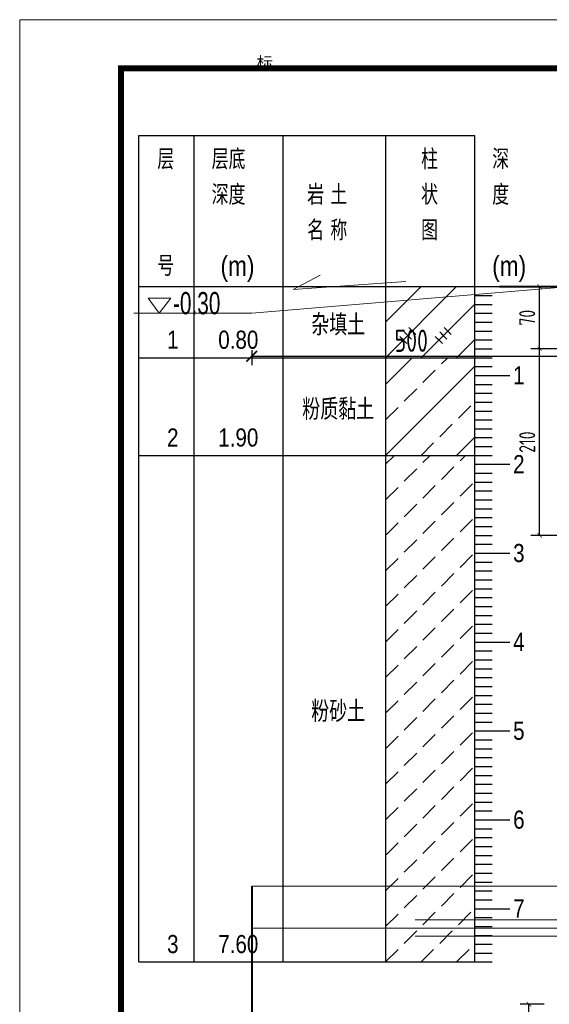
# Model space of a CAD drawing. Header units: inches. Extents: x 97745 to 142261, y 62673 to 100665.
# Tile 93 of 148: x 127895 to 128491, y 79081 to 80189. Entities that reach past the tile are written whole.
import ezdxf
from ezdxf.enums import TextEntityAlignment as Align

# ---------------------------------------------------------------- set-up
doc = ezdxf.new("R2010")
doc.units = ezdxf.units.IN
doc.header["$MEASUREMENT"] = 0
doc.layers.get('0').update_dxf_attribs({"lineweight": 15})
for name, color, linetype, lineweight in [('00、2粗实线', 1, 'Continuous', 40), ('00、4细实线', 4, 'Continuous', 18), ('05、8号淡显', 8, 'Continuous', 18), ('BM1', 7, 'Continuous', 15), ('细实线', 4, 'Continuous', 15), ('轮廓线', 1, 'Continuous', 40)]:
    doc.layers.add(name, color=color, linetype=linetype, lineweight=lineweight)
for name, color, linetype in [('1', 7, 'Continuous'), ('3', 7, 'Continuous'), ('6', 7, 'Continuous')]:
    doc.layers.add(name, color=color, linetype=linetype)
doc.styles.add('HZTXT', font='tssdeng.shx', dxfattribs={"width": 0.75, "bigfont": 'hztxt.shx'})
doc.styles.get("Standard").update_dxf_attribs({"font": 'hztxt_e.shx', "width": 0.7, "bigfont": 'hztxt.shx'})
doc.styles.add('宋体', font='SIMFANG.TTF', dxfattribs={"width": 0.8, "height": 3.5})
doc.styles.add('楷体', font='hztxt_e.shx', dxfattribs={"width": 0.7, "bigfont": 'hztxt.shx'})
doc.dimstyles.new('3', dxfattribs={"dimtxt": 25, "dimasz": 12, "dimexe": 10, "dimexo": 30, "dimgap": 5, "dimtad": 1, "dimdec": 0, "dimzin": 0, "dimdsep": 46, "dimtxsty": 'HZTXT', "dimblk": 'ARCHTICK', "dimcen": 0, "dimclrt": 7, "dimazin": 2, "dimtfac": 1, "dimtdec": 0, "dimtix": 1, "dimtmove": 2, "dimatfit": 3, "dimfxl": 250, "dimtolj": 1, "dimtzin": 0, "dimarcsym": 0})
doc.dimstyles.new('6', dxfattribs={"dimtxt": 25, "dimasz": 12, "dimexe": 10, "dimexo": 130, "dimgap": 5, "dimtad": 1, "dimdec": 0, "dimzin": 0, "dimdsep": 46, "dimtxsty": 'HZTXT', "dimblk": 'ARCHTICK', "dimcen": 0, "dimclrt": 7, "dimazin": 2, "dimtfac": 1, "dimtdec": 0, "dimtix": 1, "dimtmove": 2, "dimatfit": 3, "dimfxl": 250, "dimtolj": 1, "dimtzin": 0, "dimarcsym": 0})

# ---------------------------------------------------------------- blocks, each defined once
blk = doc.blocks.new('_ArchTick')
at = {"color": 0, "linetype": 'ByBlock', "const_width": 0.15}
blk.add_lwpolyline([(-0.5, -0.5), (0.5, 0.5)], dxfattribs=at)
blk = doc.blocks.new('*D2058')
at = {"color": 0, "lineweight": -2}
for p, q in [((128485, 79080.8), (128457.8, 79080.8)), ((128467.8, 78581.3), (128467.8, 79080.8)), ((128460, 78581.3), (128457.8, 78581.3))]:
    blk.add_line(p, q, dxfattribs=at)
at = {"color": 0, "lineweight": -2, "xscale": 5, "yscale": 5, "zscale": 5}
for p, rotation in [((128467.8, 79080.8), 90), ((128467.8, 78581.3), 270)]:
    blk.add_blockref('_ArchTick', p, dxfattribs=dict(at, rotation=rotation))
at = {"color": 7, "insert": (128453.8, 78831), "char_height": 18, "attachment_point": 5, "rotation": 90, "style": 'HZTXT'}
blk.add_mtext('\\A1;500', dxfattribs=at)
blk = doc.blocks.new('*D2059')
at = {"color": 0, "lineweight": -2}
for p, q in [((128504.2, 79818.4), (128469.9, 79818.4)), ((128479.9, 79608.4), (128479.9, 79818.4)), ((128547.3, 79608.4), (128469.9, 79608.4))]:
    blk.add_line(p, q, dxfattribs=at)
at = {"color": 0, "lineweight": -2, "xscale": 5, "yscale": 5, "zscale": 5}
for p, rotation in [((128479.9, 79818.4), 90), ((128479.9, 79608.4), 270)]:
    blk.add_blockref('_ArchTick', p, dxfattribs=dict(at, rotation=rotation))
at = {"color": 7, "insert": (128465.9, 79713.4), "char_height": 18, "attachment_point": 5, "rotation": 90, "style": 'HZTXT'}
blk.add_mtext('\\A1;210', dxfattribs=at)
blk = doc.blocks.new('*D2060')
at = {"color": 0, "lineweight": -2}
for p, q in [((128505.1, 79888.4), (128469.9, 79888.4)), ((128479.9, 79818.4), (128479.9, 79888.4)), ((128504.2, 79818.4), (128469.9, 79818.4))]:
    blk.add_line(p, q, dxfattribs=at)
at = {"color": 0, "lineweight": -2, "xscale": 5, "yscale": 5, "zscale": 5}
for p, rotation in [((128479.9, 79888.4), 90), ((128479.9, 79818.4), 270)]:
    blk.add_blockref('_ArchTick', p, dxfattribs=dict(at, rotation=rotation))
at = {"color": 7, "insert": (128465.9, 79853.4), "char_height": 18, "attachment_point": 5, "rotation": 90, "style": 'HZTXT'}
blk.add_mtext('\\A1;70', dxfattribs=at)
blk = doc.blocks.new('*D2133')
at = {"color": 0, "lineweight": -2}
for p, q in [((128155.9, 79816.8), (128155.9, 79800)), ((128515, 79820.2), (128515, 79800)), ((128155.9, 79810), (128515, 79810))]:
    blk.add_line(p, q, dxfattribs=at)
at = {"color": 0, "lineweight": -2, "xscale": 12, "yscale": 12, "zscale": 12, "rotation": 180}
blk.add_blockref('_ArchTick', (128155.9, 79810), dxfattribs=at)
at = {"color": 0, "lineweight": -2, "xscale": 12, "yscale": 12, "zscale": 12}
blk.add_blockref('_ArchTick', (128515, 79810), dxfattribs=at)
at = {"color": 7, "insert": (128335.4, 79827.5), "char_height": 25, "attachment_point": 5, "style": 'HZTXT'}
blk.add_mtext('\\A1;500', dxfattribs=at)

msp = doc.modelspace()

# ---------------------------------------------------------------- linework, layer by layer
msp.add_line((128155.854, 79858.429), (128023.117, 79858.429))
at = {"layer": '00、2粗实线', "ltscale": 2}
msp.add_line((128155.854, 79213.902), (128155.854, 78448.986), dxfattribs=at)
at = {"layer": '00、2粗实线'}
msp.add_lwpolyline([(128434.78, 79888.429), (128539.962, 79888.429), (128889.962, 79658.429), (128989.962, 79658.429)], dxfattribs=at)
at = {"layer": '00、4细实线'}
msp.add_lwpolyline([(129869.395, 79213.902), (128996.212, 79213.902), (128993.087, 79226.402), (128986.837, 79201.402), (128983.712, 79213.902), (128155.854, 79213.902)], dxfattribs=at)
at = {"layer": '1'}
for p, q in [((128028.766, 79128.429), (128028.766, 80058.429)), ((128028.766, 80058.429), (128190.731, 80058.429)), ((128090.731, 80058.429), (128090.731, 79128.429)), ((128190.731, 80058.429), (128190.731, 79128.429)), ((128190.731, 80058.429), (128190.731, 79128.429)), ((128190.731, 80058.429), (128406.484, 80058.429)), ((128306.484, 80058.429), (128306.484, 79128.429)), ((128406.484, 80058.429), (128406.484, 79128.429)), ((128028.766, 79888.429), (128190.731, 79888.429)), ((128190.731, 79888.429), (128486.484, 79888.429))]:
    msp.add_line(p, q, dxfattribs=at)
at = {"layer": '3'}
for p, q in [((128406.484, 79888.429), (128426.484, 79888.429)), ((128406.484, 79878.429), (128426.484, 79878.429)), ((128406.484, 79868.429), (128426.484, 79868.429)), ((128406.484, 79858.429), (128426.484, 79858.429)), ((128406.484, 79848.429), (128426.484, 79848.429)), ((128406.484, 79838.429), (128426.484, 79838.429)), ((128406.484, 79828.429), (128426.484, 79828.429)), ((128406.484, 79818.429), (128426.484, 79818.429)), ((128406.484, 79808.429), (128426.484, 79808.429)), ((128406.484, 79798.429), (128426.484, 79798.429)), ((128406.484, 79788.429), (128426.484, 79788.429)), ((128406.484, 79788.429), (128446.484, 79788.429)), ((128406.484, 79778.429), (128426.484, 79778.429)), ((128406.484, 79768.429), (128426.484, 79768.429)), ((128406.484, 79758.429), (128426.484, 79758.429)), ((128406.484, 79748.429), (128426.484, 79748.429)), ((128406.484, 79738.429), (128426.484, 79738.429)), ((128406.484, 79728.429), (128426.484, 79728.429)), ((128406.484, 79718.429), (128426.484, 79718.429)), ((128406.484, 79708.429), (128426.484, 79708.429)), ((128406.484, 79698.429), (128426.484, 79698.429)), ((128406.484, 79688.429), (128426.484, 79688.429)), ((128406.484, 79688.429), (128446.484, 79688.429)), ((128406.484, 79678.429), (128426.484, 79678.429)), ((128406.484, 79668.429), (128426.484, 79668.429)), ((128406.484, 79658.429), (128426.484, 79658.429)), ((128406.484, 79648.429), (128426.484, 79648.429)), ((128406.484, 79638.429), (128426.484, 79638.429)), ((128406.484, 79628.429), (128426.484, 79628.429)), ((128406.484, 79618.429), (128426.484, 79618.429)), ((128406.484, 79608.429), (128426.484, 79608.429)), ((128406.484, 79598.429), (128426.484, 79598.429)), ((128406.484, 79588.429), (128426.484, 79588.429)), ((128406.484, 79588.429), (128446.484, 79588.429)), ((128406.484, 79578.429), (128426.484, 79578.429)), ((128406.484, 79568.429), (128426.484, 79568.429)), ((128406.484, 79558.429), (128426.484, 79558.429)), ((128406.484, 79548.429), (128426.484, 79548.429)), ((128406.484, 79538.429), (128426.484, 79538.429)), ((128406.484, 79528.429), (128426.484, 79528.429)), ((128406.484, 79518.429), (128426.484, 79518.429)), ((128406.484, 79508.429), (128426.484, 79508.429)), ((128406.484, 79498.429), (128426.484, 79498.429)), ((128406.484, 79488.429), (128426.484, 79488.429)), ((128406.484, 79488.429), (128446.484, 79488.429)), ((128406.484, 79478.429), (128426.484, 79478.429)), ((128406.484, 79468.429), (128426.484, 79468.429)), ((128406.484, 79458.429), (128426.484, 79458.429)), ((128406.484, 79448.429), (128426.484, 79448.429)), ((128406.484, 79438.429), (128426.484, 79438.429)), ((128406.484, 79428.429), (128426.484, 79428.429)), ((128406.484, 79418.429), (128426.484, 79418.429)), ((128406.484, 79408.429), (128426.484, 79408.429)), ((128406.484, 79398.429), (128426.484, 79398.429)), ((128406.484, 79388.429), (128426.484, 79388.429)), ((128406.484, 79388.429), (128446.484, 79388.429)), ((128406.484, 79378.429), (128426.484, 79378.429)), ((128406.484, 79368.429), (128426.484, 79368.429)), ((128406.484, 79358.429), (128426.484, 79358.429)), ((128406.484, 79348.429), (128426.484, 79348.429)), ((128406.484, 79338.429), (128426.484, 79338.429)), ((128406.484, 79328.429), (128426.484, 79328.429)), ((128406.484, 79318.429), (128426.484, 79318.429)), ((128406.484, 79308.429), (128426.484, 79308.429)), ((128406.484, 79298.429), (128426.484, 79298.429)), ((128406.484, 79288.429), (128426.484, 79288.429)), ((128406.484, 79288.429), (128446.484, 79288.429)), ((128406.484, 79278.429), (128426.484, 79278.429)), ((128406.484, 79268.429), (128426.484, 79268.429)), ((128406.484, 79258.429), (128426.484, 79258.429)), ((128406.484, 79248.429), (128426.484, 79248.429)), ((128406.484, 79238.429), (128426.484, 79238.429)), ((128406.484, 79228.429), (128426.484, 79228.429)), ((128406.484, 79218.429), (128426.484, 79218.429)), ((128406.484, 79208.429), (128426.484, 79208.429)), ((128406.484, 79198.429), (128426.484, 79198.429)), ((128406.484, 79188.429), (128426.484, 79188.429)), ((128406.484, 79188.429), (128446.484, 79188.429)), ((128406.484, 79178.429), (128426.484, 79178.429)), ((128406.484, 79168.429), (128426.484, 79168.429)), ((128406.484, 79158.429), (128426.484, 79158.429)), ((128406.484, 79148.429), (128426.484, 79148.429)), ((128406.484, 79138.429), (128426.484, 79138.429)), ((128406.484, 79128.429), (128426.484, 79128.429))]:
    msp.add_line(p, q, dxfattribs=at)
at = {"layer": '6'}
for p, q in [((128306.484, 79808.429), (128386.484, 79888.429)), ((128306.484, 79848.429), (128346.484, 79888.429)), ((128306.484, 79888.429), (128306.484, 79888.429)), ((128346.484, 79808.429), (128406.484, 79868.429)), ((128331.484, 79833.429), (128327.484, 79837.429)), ((128327.484, 79837.429), (128335.484, 79829.429)), ((128336.484, 79838.429), (128332.484, 79842.429)), ((128332.484, 79842.429), (128340.484, 79834.429)), ((128371.484, 79833.429), (128367.484, 79837.429)), ((128367.484, 79837.429), (128375.484, 79829.429)), ((128376.484, 79838.429), (128372.484, 79842.429)), ((128372.484, 79842.429), (128380.484, 79834.429)), ((128326.484, 79828.429), (128322.484, 79832.429)), ((128322.484, 79832.429), (128330.484, 79824.429)), ((128366.484, 79828.429), (128362.484, 79832.429)), ((128362.484, 79832.429), (128370.484, 79824.429)), ((128386.484, 79808.429), (128406.484, 79828.429)), ((128028.766, 79808.429), (128190.731, 79808.429)), ((128190.731, 79808.429), (128306.484, 79808.429)), ((128306.484, 79808.429), (128311.484, 79808.429)), ((128306.484, 79778.429), (128336.484, 79808.429)), ((128311.484, 79808.429), (128406.484, 79808.429)), ((128369.484, 79801.429), (128376.484, 79808.429)), ((128306.484, 79698.429), (128406.484, 79798.429)), ((128348.484, 79780.429), (128362.484, 79794.429)), ((128327.484, 79759.429), (128341.484, 79773.429)), ((128306.484, 79738.429), (128320.484, 79752.429)), ((128388.484, 79740.429), (128402.484, 79754.429)), ((128367.484, 79719.429), (128381.484, 79733.429)), ((128386.484, 79698.429), (128406.484, 79718.429)), ((128346.484, 79698.429), (128360.484, 79712.429)), ((128028.766, 79698.429), (128190.731, 79698.429)), ((128190.731, 79698.429), (128306.484, 79698.429)), ((128306.484, 79698.429), (128311.484, 79698.429)), ((128306.484, 79688.429), (128316.484, 79698.429)), ((128311.484, 79698.429), (128406.484, 79698.429)), ((128348.484, 79690.429), (128356.484, 79698.429)), ((128390.484, 79692.429), (128396.484, 79698.429)), ((128327.484, 79669.429), (128341.484, 79683.429)), ((128369.484, 79671.429), (128383.484, 79685.429)), ((128306.484, 79648.429), (128320.484, 79662.429)), ((128348.484, 79650.429), (128362.484, 79664.429)), ((128390.484, 79652.429), (128404.484, 79666.429)), ((128327.484, 79629.429), (128341.484, 79643.429)), ((128369.484, 79631.429), (128383.484, 79645.429)), ((128306.484, 79608.429), (128320.484, 79622.429)), ((128348.484, 79610.429), (128362.484, 79624.429)), ((128390.484, 79612.429), (128404.484, 79626.429)), ((128369.484, 79591.429), (128383.484, 79605.429)), ((128327.484, 79589.429), (128341.484, 79603.429)), ((128306.484, 79568.429), (128320.484, 79582.429)), ((128348.484, 79570.429), (128362.484, 79584.429)), ((128390.484, 79572.429), (128404.484, 79586.429)), ((128327.484, 79549.429), (128341.484, 79563.429)), ((128369.484, 79551.429), (128383.484, 79565.429)), ((128306.484, 79528.429), (128320.484, 79542.429)), ((128348.484, 79530.429), (128362.484, 79544.429)), ((128390.484, 79532.429), (128404.484, 79546.429)), ((128327.484, 79509.429), (128341.484, 79523.429)), ((128369.484, 79511.429), (128383.484, 79525.429)), ((128390.484, 79492.429), (128404.484, 79506.429)), ((128306.484, 79488.429), (128320.484, 79502.429)), ((128348.484, 79490.429), (128362.484, 79504.429)), ((128327.484, 79469.429), (128341.484, 79483.429)), ((128369.484, 79471.429), (128383.484, 79485.429)), ((128306.484, 79448.429), (128320.484, 79462.429)), ((128348.484, 79450.429), (128362.484, 79464.429)), ((128390.484, 79452.429), (128404.484, 79466.429)), ((128327.484, 79429.429), (128341.484, 79443.429)), ((128369.484, 79431.429), (128383.484, 79445.429)), ((128306.484, 79408.429), (128320.484, 79422.429)), ((128348.484, 79410.429), (128362.484, 79424.429)), ((128390.484, 79412.429), (128404.484, 79426.429)), ((128369.484, 79391.429), (128383.484, 79405.429)), ((128327.484, 79389.429), (128341.484, 79403.429)), ((128348.484, 79370.429), (128362.484, 79384.429)), ((128390.484, 79372.429), (128404.484, 79386.429)), ((128306.484, 79368.429), (128320.484, 79382.429)), ((128327.484, 79349.429), (128341.484, 79363.429)), ((128369.484, 79351.429), (128383.484, 79365.429)), ((128306.484, 79328.429), (128320.484, 79342.429)), ((128348.484, 79330.429), (128362.484, 79344.429)), ((128390.484, 79332.429), (128404.484, 79346.429)), ((128327.484, 79309.429), (128341.484, 79323.429)), ((128369.484, 79311.429), (128383.484, 79325.429)), ((128390.484, 79292.429), (128404.484, 79306.429)), ((128306.484, 79288.429), (128320.484, 79302.429)), ((128348.484, 79290.429), (128362.484, 79304.429)), ((128327.484, 79269.429), (128341.484, 79283.429)), ((128369.484, 79271.429), (128383.484, 79285.429)), ((128306.484, 79248.429), (128320.484, 79262.429)), ((128348.484, 79250.429), (128362.484, 79264.429)), ((128390.484, 79252.429), (128404.484, 79266.429)), ((128327.484, 79229.429), (128341.484, 79243.429)), ((128369.484, 79231.429), (128383.484, 79245.429)), ((128306.484, 79208.429), (128320.484, 79222.429)), ((128348.484, 79210.429), (128362.484, 79224.429)), ((128390.484, 79212.429), (128404.484, 79226.429)), ((128327.484, 79189.429), (128341.484, 79203.429)), ((128369.484, 79191.429), (128383.484, 79205.429)), ((128348.484, 79170.429), (128362.484, 79184.429)), ((128388.484, 79170.429), (128402.484, 79184.429)), ((128306.484, 79168.429), (128320.484, 79182.429)), ((128327.484, 79149.429), (128341.484, 79163.429)), ((128367.484, 79149.429), (128381.484, 79163.429)), ((128306.484, 79128.429), (128320.484, 79142.429)), ((128346.484, 79128.429), (128360.484, 79142.429)), ((128386.484, 79128.429), (128400.484, 79142.429)), ((128028.766, 79128.429), (128190.731, 79128.429)), ((128190.731, 79128.429), (128306.484, 79128.429)), ((128306.484, 79128.429), (128311.484, 79128.429)), ((128311.484, 79128.429), (128406.484, 79128.429))]:
    msp.add_line(p, q, dxfattribs=at)
at = {"layer": 'BM1'}
for p, q in [((128202.459, 79885.024), (128232.821, 79901.407)), ((128329.37, 79894.064), (128202.459, 79885.024)), ((128155.854, 79858.429), (128514.962, 79888.429)), ((128155.854, 79858.429), (128026.272, 79858.429))]:
    msp.add_line(p, q, dxfattribs=at)
at = {"layer": 'BM1', "const_width": 0.677}
msp.add_lwpolyline([(127895.041, 80188.405), (130768.096, 80188.405), (130768.096, 78156.733), (127895.041, 78156.733), (127895.041, 80188.405)], dxfattribs=at)
at = {"layer": 'BM1'}
msp.add_lwpolyline([(127895.041, 80188.405), (130768.096, 80188.405), (130768.096, 78156.733), (127895.041, 78156.733)], close=True, dxfattribs=at)
at = {"layer": 'BM1', "color": 0, "linetype": 'Continuous', "const_width": 6.771}
msp.add_lwpolyline([(128008.697, 78190.588), (128008.697, 80134.029), (130734.241, 80134.029), (130734.241, 78190.588)], close=True, dxfattribs=at)
at = {"layer": '细实线'}
for p, q in [((128539.962, 79176.026), (128339.91, 79176.026)), ((128539.962, 79166.542), (128155.854, 79166.542)), ((128539.962, 79157.345), (128339.91, 79157.345))]:
    msp.add_line(p, q, dxfattribs=at)
at = {"layer": '轮廓线', "color": 0, "lineweight": 20}
for p, q in [((128039.152, 79875.369), (128064.828, 79875.369)), ((128051.698, 79858.429), (128039.152, 79875.369)), ((128064.828, 79875.369), (128051.698, 79858.429))]:
    msp.add_line(p, q, dxfattribs=at)

# ---------------------------------------------------------------- texts
at = {"width": 0.7}
msp.add_text('-0.30', height=25, dxfattribs=at).set_placement((128067.227, 79857.305))
at = {"layer": '05、8号淡显', "style": '宋体'}
msp.add_text('标', height=13.6, dxfattribs=at).set_placement((128161.278, 80133.429))
at = {"layer": '1', "style": '楷体', "width": 0.85}
for s, p in [('层', (128049.552, 80020.429)), ('层底', (128110.731, 80020.429)), ('柱', (128346.484, 80020.429)), ('深', (128426.484, 80020.429)), ('深度', (128110.731, 79980.429)), ('岩 土', (128218.207, 79980.429)), ('状', (128346.484, 79980.429)), ('度', (128426.484, 79980.429)), ('名 称', (128218.207, 79940.429)), ('图', (128346.484, 79940.429)), ('号', (128049.552, 79900.429)), ('(m)', (128120.731, 79900.429)), ('(m)', (128426.484, 79900.429))]:
    msp.add_text(s, height=22.44, dxfattribs=at).set_placement(p)
at = {"layer": '3', "style": '楷体', "width": 0.85}
for s, p in [('1', (128456.484, 79778.429)), ('2', (128456.484, 79678.429)), ('3', (128456.484, 79578.429)), ('4', (128456.484, 79478.429)), ('5', (128456.484, 79378.429)), ('6', (128456.484, 79278.429)), ('7', (128456.484, 79178.429))]:
    msp.add_text(s, height=20.4, dxfattribs=at).set_placement(p, align=Align.CENTER)
at = {"layer": '6', "style": '楷体', "width": 0.85}
for s, height, p in [('杂填土', 23.8, (128253.207, 79833.429)), ('0.80', 20.4, (128140.731, 79818.429)), ('粉质黏土', 23.8, (128253.207, 79738.429)), ('1.90', 20.4, (128140.731, 79708.429)), ('粉砂土', 23.8, (128253.207, 79398.429)), ('7.60', 20.4, (128140.731, 79138.429))]:
    msp.add_text(s, height=height, dxfattribs=at).set_placement(p, align=Align.CENTER)
for s, p in [('1', (128060.552, 79818.429)), ('2', (128060.552, 79708.429)), ('3', (128060.552, 79138.429))]:
    msp.add_text(s, height=20.4, dxfattribs=at).set_placement(p)

# ---------------------------------------------------------------- dimensions: what is measured, and where the dimension line sits
dim = msp.add_linear_dim(base=(128514.962, 79810.038), p1=(128155.854, 79946.793), p2=(128514.962, 79950.237), text='500', dimstyle='6')
dim.commit()
dim.dimension.update_dxf_attribs({"geometry": '*D2133', "text_midpoint": (128335.408, 79827.538)})
for base, p1, p2, picture, middle in [((128479.871, 79888.429), (128534.238, 79818.429), (128535.051, 79888.429), '*D2060', (128465.871, 79853.429)), ((128479.871, 79818.429), (128577.315, 79608.429), (128534.238, 79818.429), '*D2059', (128465.871, 79713.429)), ((128467.817, 79080.819), (128489.962, 78581.28), (128514.962, 79080.819), '*D2058', (128453.817, 78831.049))]:
    dim = msp.add_linear_dim(base=base, p1=p1, p2=p2, angle=90, dimstyle='3', override={"dimtxt": 18, "dimasz": 5})
    dim.commit()
    dim.dimension.update_dxf_attribs({"geometry": picture, "text_midpoint": middle})

doc.saveas('drawing.dxf')
